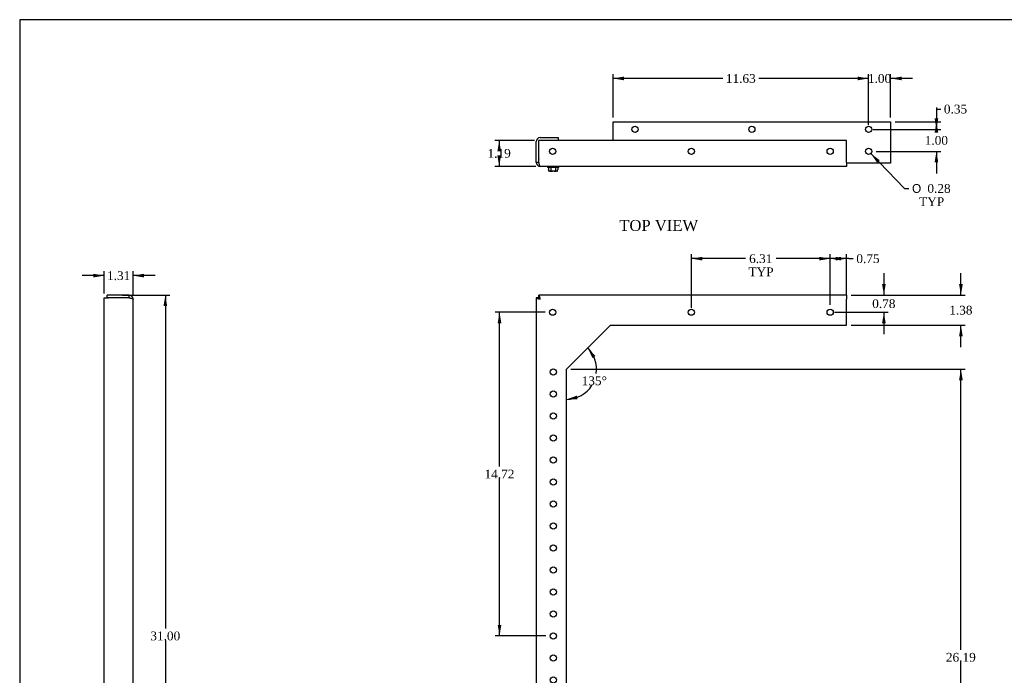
# Model space of a CAD drawing. Header units: inches. Extents: x 0.2 to 89.8, y -0.5 to 59.8.
# Tile 2 of 4: x 0.2 to 45, y 30 to 59.8. Entities that reach past the tile are written whole.
import ezdxf
from ezdxf.enums import TextEntityAlignment as Align

# ---------------------------------------------------------------- set-up
doc = ezdxf.new("R2010")
doc.units = ezdxf.units.IN
doc.header["$MEASUREMENT"] = 0
for name, color, linetype in [('COM55554-6', 7, 'Continuous'), ('COM55555-6', 7, 'Continuous'), ('Default', 7, 'Continuous'), ('SCC17994', 7, 'Continuous')]:
    doc.layers.add(name, color=color, linetype=linetype)
doc.styles.add('SEACAD_Solid_Edge_ANSI1_Symbols', font='txt')
doc.styles.add('SEACAD_Times_New_Roman', font='times.ttf')
doc.dimstyles.new('HAMMOND_(STH_-_66x44)', dxfattribs={"dimtxt": 0.4, "dimasz": 0.5, "dimexe": 0.2, "dimexo": 0.2, "dimgap": 0.1, "dimtad": 0, "dimtih": 1, "dimtoh": 1, "dimzin": 0, "dimdsep": 46, "dimtxsty": 'SEACAD_Times_New_Roman', "dimblk1": '_SE_FILLED', "dimblk2": '_SE_FILLED', "dimsah": 1, "dimcen": 0.2, "dimadec": 0, "dimazin": 0, "dimtfac": 0.8, "dimtofl": 0, "dimtmove": 1, "dimatfit": 3, "dimfxl": 1, "dimtolj": 1, "dimtzin": 0, "dimarcsym": 0})

# ---------------------------------------------------------------- blocks, each defined once
blk = doc.blocks.new('SE')
at = {"layer": 'COM55554-6', "color": 7, "linetype": 'Continuous'}
for p, q in [((25.106, 19.511), (27.106, 17.511)), ((27.106, 17.511), (27.231, 17.511)), ((27.231, 17.511), (27.231, 17.696)), ((27.231, 17.696), (39.856, 17.696)), ((39.856, 17.696), (39.856, 17.511)), ((39.856, 17.511), (39.856, 16.446)), ((39.856, 16.261), (25.106, 16.261)), ((39.856, 16.261), (39.856, 16.446))]:
    blk.add_line(p, q, dxfattribs=at)
for centre in [(26.041, 16.916), (28.041, 16.916), (30.041, 16.916), (32.041, 16.916), (34.041, 16.916), (36.041, 16.916), (38.041, 16.916)]:
    blk.add_circle(centre, 0.141, dxfattribs=at)
at = {"layer": 'COM55555-6', "color": 7, "linetype": 'Continuous'}
for p, q in [((23.856, 47.136), (23.731, 47.136)), ((23.731, 47.136), (23.731, 16.261)), ((23.856, 47.136), (23.856, 47.261)), ((37.856, 47.261), (23.856, 47.261)), ((37.856, 47.261), (37.856, 47.076)), ((37.856, 45.886), (37.856, 47.076)), ((25.106, 43.886), (27.106, 45.886)), ((27.106, 45.886), (37.856, 45.886)), ((25.106, 16.261), (25.106, 43.886)), ((23.916, 16.261), (23.731, 16.261)), ((23.916, 16.261), (25.106, 16.261))]:
    blk.add_line(p, q, dxfattribs=at)
for centre in [(24.481, 46.481), (30.794, 46.481), (37.106, 46.481), (24.511, 43.761), (24.511, 42.761), (24.511, 41.761), (24.511, 40.761), (24.511, 39.761), (24.511, 38.761), (24.511, 37.761), (24.511, 36.761), (24.511, 35.761), (24.511, 34.761), (24.511, 33.761), (24.511, 32.761), (24.511, 31.761), (24.511, 30.761), (24.511, 29.761), (24.511, 28.761), (24.511, 27.761), (24.511, 26.761), (24.511, 25.761), (24.511, 24.761), (24.511, 23.761), (24.511, 22.761), (24.511, 21.761), (24.511, 19.761), (24.511, 18.761), (24.511, 17.761)]:
    blk.add_circle(centre, 0.141, dxfattribs=at)
for points in [[(23.731, 47.136), (23.731, 47.131), (23.736, 47.126), (23.755, 47.116), (23.768, 47.111), (23.803, 47.101), (23.823, 47.096), (23.868, 47.086), (23.892, 47.081), (23.916, 47.076)], [(23.916, 47.076), (23.911, 47.1), (23.906, 47.125), (23.896, 47.169), (23.891, 47.19), (23.881, 47.224), (23.876, 47.238), (23.866, 47.256), (23.861, 47.261), (23.856, 47.261)], [(23.916, 47.076), (23.911, 47.084), (23.906, 47.092), (23.896, 47.106), (23.891, 47.113), (23.881, 47.124), (23.876, 47.129), (23.866, 47.135), (23.861, 47.136), (23.856, 47.136)], [(23.856, 47.136), (23.856, 47.131), (23.858, 47.126), (23.864, 47.116), (23.868, 47.111), (23.879, 47.101), (23.886, 47.096), (23.901, 47.086), (23.908, 47.081), (23.916, 47.076)]]:
    blk.add_open_spline(points, degree=3, knots=[0, 0, 0, 0, 0.25, 0.25, 0.5, 0.5, 0.75, 0.75, 1, 1, 1, 1], dxfattribs=at)
at = {"layer": 'SCC17994', "color": 7, "linetype": 'Continuous'}
for p, q in [((24.314, 20.801), (24.291, 20.761)), ((24.721, 20.761), (24.291, 20.761)), ((24.291, 20.761), (24.314, 20.721)), ((24.314, 20.801), (24.326, 20.822)), ((24.321, 20.801), (24.314, 20.801)), ((24.326, 20.701), (24.314, 20.721)), ((24.314, 20.721), (24.321, 20.721)), ((24.321, 20.801), (24.336, 20.801)), ((24.321, 20.721), (24.336, 20.721)), ((24.364, 20.887), (24.326, 20.822)), ((24.326, 20.701), (24.364, 20.635)), ((24.336, 20.801), (24.677, 20.801)), ((24.677, 20.721), (24.336, 20.721)), ((24.364, 20.887), (24.399, 20.947)), ((24.399, 20.575), (24.364, 20.635)), ((24.399, 20.947), (24.468, 20.947)), ((24.544, 20.947), (24.468, 20.947)), ((24.544, 20.947), (24.614, 20.947)), ((24.614, 20.947), (24.649, 20.887)), ((24.649, 20.635), (24.614, 20.575)), ((24.686, 20.822), (24.649, 20.887)), ((24.649, 20.635), (24.686, 20.701)), ((24.692, 20.801), (24.677, 20.801)), ((24.692, 20.721), (24.677, 20.721)), ((24.686, 20.822), (24.698, 20.801)), ((24.698, 20.721), (24.686, 20.701)), ((24.692, 20.801), (24.698, 20.801)), ((24.698, 20.721), (24.692, 20.721)), ((24.698, 20.801), (24.721, 20.761)), ((24.721, 20.761), (24.698, 20.721)), ((24.468, 20.575), (24.399, 20.575)), ((24.468, 20.575), (24.544, 20.575)), ((24.614, 20.575), (24.544, 20.575)), ((24.314, 16.801), (24.291, 16.761)), ((24.721, 16.761), (24.291, 16.761)), ((24.291, 16.761), (24.314, 16.721)), ((24.314, 16.801), (24.326, 16.822)), ((24.321, 16.801), (24.314, 16.801)), ((24.326, 16.701), (24.314, 16.721)), ((24.314, 16.721), (24.321, 16.721)), ((24.321, 16.801), (24.336, 16.801)), ((24.321, 16.721), (24.336, 16.721)), ((24.364, 16.887), (24.326, 16.822)), ((24.326, 16.701), (24.364, 16.635)), ((24.336, 16.801), (24.677, 16.801)), ((24.677, 16.721), (24.336, 16.721)), ((24.364, 16.887), (24.399, 16.947)), ((24.399, 16.575), (24.364, 16.635)), ((24.399, 16.947), (24.468, 16.947)), ((24.468, 16.575), (24.399, 16.575)), ((24.544, 16.947), (24.468, 16.947)), ((24.468, 16.575), (24.544, 16.575)), ((24.544, 16.947), (24.614, 16.947)), ((24.614, 16.575), (24.544, 16.575)), ((24.614, 16.947), (24.649, 16.887)), ((24.649, 16.635), (24.614, 16.575)), ((24.686, 16.822), (24.649, 16.887)), ((24.649, 16.635), (24.686, 16.701)), ((24.692, 16.801), (24.677, 16.801)), ((24.692, 16.721), (24.677, 16.721)), ((24.686, 16.822), (24.698, 16.801)), ((24.698, 16.721), (24.686, 16.701)), ((24.692, 16.801), (24.698, 16.801)), ((24.698, 16.721), (24.692, 16.721)), ((24.698, 16.801), (24.721, 16.761)), ((24.721, 16.761), (24.698, 16.721))]:
    blk.add_line(p, q, dxfattribs=at)
for centre in [(24.506, 20.761), (24.506, 16.761)]:
    blk.add_circle(centre, 0.26, dxfattribs=at)
for centre, start, end in [((24.506, 20.761), 13.213, 166.787), ((24.506, 20.761), 193.213, 346.787), ((24.506, 16.761), 13.213, 166.787), ((24.506, 16.761), 193.213, 346.787)]:
    blk.add_arc(centre, 0.175, start, end, dxfattribs=at)
blk = doc.blocks.new('SE1')
at = {"layer": 'COM55554-6', "color": 7, "linetype": 'Continuous'}
for p, q in [((27.231, 54.296), (27.231, 55.14)), ((27.231, 55.14), (39.856, 55.14)), ((39.856, 55.14), (39.856, 53.45)), ((39.856, 53.45), (39.856, 53.265)), ((39.856, 53.265), (37.856, 53.265))]:
    blk.add_line(p, q, dxfattribs=at)
for centre in [(28.231, 54.795), (33.544, 54.795), (38.856, 54.795), (38.856, 53.795)]:
    blk.add_circle(centre, 0.141, dxfattribs=at)
blk.add_arc((24.041, 53.45), 0.185, 180, 181.9881, dxfattribs=at)
at = {"layer": 'COM55555-6', "color": 7, "linetype": 'Continuous'}
for p, q in [((23.731, 53.294), (23.731, 54.236)), ((23.856, 53.294), (23.856, 54.296)), ((37.856, 54.296), (23.856, 54.296)), ((23.856, 53.294), (23.856, 54.236)), ((23.916, 54.421), (24.731, 54.421)), ((24.731, 54.421), (24.731, 54.296)), ((37.856, 53.294), (37.856, 54.296)), ((23.856, 53.294), (23.731, 53.294)), ((37.856, 53.109), (23.916, 53.109)), ((37.856, 53.294), (37.856, 53.109))]:
    blk.add_line(p, q, dxfattribs=at)
for centre in [(24.481, 53.795), (30.794, 53.795), (37.106, 53.795)]:
    blk.add_circle(centre, 0.141, dxfattribs=at)
for centre, radius, start, end in [((23.916, 54.236), 0.185, 90, 180), ((23.916, 54.236), 0.06, 176.5087, 180), ((23.916, 53.294), 0.185, 180, 270), ((23.916, 53.294), 0.06, 180, 203.5133)]:
    blk.add_arc(centre, radius, start, end, dxfattribs=at)
blk.add_open_spline([(23.916, 53.109), (23.911, 53.109), (23.906, 53.114), (23.896, 53.132), (23.891, 53.146), (23.881, 53.18), (23.876, 53.201), (23.866, 53.245), (23.861, 53.27), (23.856, 53.294)], degree=3, knots=[0, 0, 0, 0, 0.25, 0.25, 0.5, 0.5, 0.75, 0.75, 1, 1, 1, 1], dxfattribs=at)
at = {"layer": 'SCC17994', "color": 7, "linetype": 'Continuous'}
for p, q in [((24.246, 53.109), (24.246, 53.065)), ((24.766, 53.065), (24.246, 53.065)), ((24.291, 53.065), (24.291, 52.963)), ((24.314, 52.938), (24.291, 52.963)), ((24.314, 52.889), (24.314, 52.938)), ((24.326, 52.888), (24.321, 52.888)), ((24.364, 52.888), (24.326, 52.888)), ((24.468, 52.888), (24.364, 52.888)), ((24.399, 53.065), (24.399, 52.913)), ((24.544, 52.888), (24.468, 52.888)), ((24.649, 52.888), (24.544, 52.888)), ((24.614, 53.065), (24.614, 52.913)), ((24.686, 52.888), (24.649, 52.888)), ((24.692, 52.888), (24.686, 52.888)), ((24.698, 52.938), (24.721, 52.963)), ((24.698, 52.889), (24.698, 52.938)), ((24.721, 53.065), (24.721, 52.963)), ((24.766, 53.065), (24.766, 53.109))]:
    blk.add_line(p, q, dxfattribs=at)
for centre, radius, start, end in [((24.325, 52.964), 0.0754, 261.9296, 270.8745), ((24.688, 52.964), 0.0753, 269.1196, 278.0764)]:
    blk.add_arc(centre, radius, start, end, dxfattribs=at)
for points, knots in [([(24.321, 52.888), (24.32, 52.888), (24.318, 52.888), (24.316, 52.889), (24.315, 52.889), (24.314, 52.889)], [0, 0, 0, 0, 0.5, 0.5, 1, 1, 1, 1]), ([(24.364, 52.888), (24.367, 52.888), (24.371, 52.888), (24.377, 52.889), (24.381, 52.89), (24.387, 52.893), (24.39, 52.894), (24.395, 52.899), (24.396, 52.902), (24.398, 52.907), (24.399, 52.91), (24.399, 52.913)], [0, 0, 0, 0, 0.25, 0.25, 0.5, 0.5, 0.75, 0.75, 0.875, 0.875, 1, 1, 1, 1]), ([(24.399, 52.913), (24.399, 52.91), (24.4, 52.907), (24.404, 52.901), (24.407, 52.899), (24.413, 52.896), (24.416, 52.895), (24.422, 52.893), (24.426, 52.892), (24.435, 52.89), (24.442, 52.889), (24.455, 52.888), (24.462, 52.888), (24.468, 52.888)], [0, 0, 0, 0, 0.125, 0.125, 0.25, 0.25, 0.375, 0.375, 0.5, 0.5, 0.75, 0.75, 1, 1, 1, 1]), ([(24.544, 52.888), (24.551, 52.888), (24.557, 52.888), (24.571, 52.889), (24.577, 52.89), (24.59, 52.893), (24.597, 52.894), (24.605, 52.899), (24.608, 52.902), (24.612, 52.907), (24.614, 52.91), (24.614, 52.913)], [0, 0, 0, 0, 0.25, 0.25, 0.5, 0.5, 0.75, 0.75, 0.875, 0.875, 1, 1, 1, 1]), ([(24.614, 52.913), (24.614, 52.91), (24.615, 52.907), (24.617, 52.901), (24.618, 52.899), (24.622, 52.894), (24.626, 52.892), (24.635, 52.889), (24.642, 52.888), (24.649, 52.888)], [0, 0, 0, 0, 0.125, 0.125, 0.25, 0.25, 0.5, 0.5, 1, 1, 1, 1]), ([(24.692, 52.888), (24.693, 52.888), (24.694, 52.888), (24.696, 52.889), (24.696, 52.889), (24.697, 52.889)], [0, 0, 0, 0, 0.5, 0.5, 0.8057398, 0.8057398, 0.8057398, 0.8057398])]:
    blk.add_open_spline(points, degree=3, knots=knots, dxfattribs=at)
blk = doc.blocks.new('SE3')
at = {"layer": 'COM55554-6', "color": 7, "linetype": 'Continuous'}
for p, q in [((4.085, 17.696), (3.366, 17.696)), ((3.366, 17.696), (3.366, 17.571)), ((4.085, 17.571), (3.366, 17.571))]:
    blk.add_line(p, q, dxfattribs=at)
at = {"layer": 'COM55555-6', "color": 7, "linetype": 'Continuous'}
for p, q in [((4.085, 47.136), (4.27, 47.136)), ((4.085, 16.261), (4.085, 47.136)), ((4.21, 47.136), (4.21, 47.261)), ((5.212, 47.261), (4.21, 47.261)), ((5.212, 47.136), (4.21, 47.136)), ((5.212, 47.136), (4.27, 47.136)), ((5.212, 47.136), (5.212, 47.261)), ((5.397, 16.261), (5.397, 47.076)), ((4.27, 16.261), (4.085, 16.261)), ((5.212, 16.261), (4.27, 16.261)), ((5.397, 16.261), (5.212, 16.261))]:
    blk.add_line(p, q, dxfattribs=at)
for radius, start in [(0.185, 0), (0.06, 66.4867)]:
    blk.add_arc((5.212, 47.076), radius, start, 90, dxfattribs=at)
blk.add_open_spline([(5.212, 47.136), (5.236, 47.131), (5.261, 47.126), (5.305, 47.116), (5.326, 47.111), (5.36, 47.101), (5.374, 47.096), (5.392, 47.086), (5.397, 47.081), (5.397, 47.076)], degree=3, knots=[0, 0, 0, 0, 0.25, 0.25, 0.5, 0.5, 0.75, 0.75, 1, 1, 1, 1], dxfattribs=at)
at = {"layer": 'SCC17994', "color": 7, "linetype": 'Continuous'}
for p, q in [((5.441, 21.021), (5.397, 21.021)), ((5.441, 20.501), (5.441, 21.021)), ((5.441, 20.947), (5.593, 20.947)), ((5.441, 20.761), (5.543, 20.761)), ((5.568, 20.801), (5.543, 20.761)), ((5.543, 20.761), (5.568, 20.721)), ((5.617, 20.801), (5.568, 20.801)), ((5.568, 20.721), (5.617, 20.721)), ((5.593, 20.947), (5.618, 20.947)), ((5.617, 20.721), (5.618, 20.721)), ((5.618, 20.947), (5.618, 20.887)), ((5.618, 20.887), (5.618, 20.822)), ((5.618, 20.822), (5.618, 20.801)), ((5.618, 20.721), (5.618, 20.701)), ((5.618, 20.701), (5.618, 20.635)), ((5.618, 20.635), (5.618, 20.575)), ((5.397, 20.501), (5.441, 20.501)), ((5.441, 20.575), (5.593, 20.575)), ((5.618, 20.575), (5.593, 20.575)), ((5.441, 17.021), (5.397, 17.021)), ((5.441, 17.021), (5.441, 16.501)), ((5.441, 16.947), (5.593, 16.947)), ((5.441, 16.761), (5.543, 16.761)), ((5.441, 16.575), (5.593, 16.575)), ((5.568, 16.801), (5.543, 16.761)), ((5.543, 16.761), (5.568, 16.721)), ((5.617, 16.801), (5.568, 16.801)), ((5.568, 16.721), (5.617, 16.721)), ((5.593, 16.947), (5.618, 16.947)), ((5.618, 16.575), (5.593, 16.575)), ((5.617, 16.721), (5.618, 16.721)), ((5.618, 16.947), (5.618, 16.887)), ((5.618, 16.887), (5.618, 16.822)), ((5.618, 16.822), (5.618, 16.801)), ((5.618, 16.721), (5.618, 16.701)), ((5.618, 16.701), (5.618, 16.635)), ((5.618, 16.635), (5.618, 16.575)), ((5.397, 16.501), (5.441, 16.501))]:
    blk.add_line(p, q, dxfattribs=at)
for centre, start, end in [((5.393, 20.82), 355.3299, 0.5119), ((5.393, 20.703), 359.4847, 4.6736), ((5.393, 16.82), 355.3299, 0.5119), ((5.393, 16.703), 359.4847, 4.6736)]:
    blk.add_arc(centre, 0.225, start, end, dxfattribs=at)
for points, knots in [([(5.618, 20.887), (5.618, 20.893), (5.617, 20.899), (5.617, 20.91), (5.616, 20.916), (5.613, 20.927), (5.611, 20.933), (5.606, 20.94), (5.604, 20.942), (5.599, 20.946), (5.596, 20.947), (5.593, 20.947)], [0, 0, 0, 0, 0.25, 0.25, 0.5, 0.5, 0.75, 0.75, 0.875, 0.875, 1, 1, 1, 1]), ([(5.593, 20.575), (5.596, 20.575), (5.599, 20.576), (5.604, 20.58), (5.606, 20.582), (5.611, 20.59), (5.613, 20.595), (5.617, 20.612), (5.618, 20.624), (5.618, 20.635)], [0, 0, 0, 0, 0.125, 0.125, 0.25, 0.25, 0.5, 0.5, 1, 1, 1, 1]), ([(5.618, 16.887), (5.618, 16.893), (5.617, 16.899), (5.617, 16.91), (5.616, 16.916), (5.613, 16.927), (5.611, 16.933), (5.606, 16.94), (5.604, 16.942), (5.599, 16.946), (5.596, 16.947), (5.593, 16.947)], [0, 0, 0, 0, 0.25, 0.25, 0.5, 0.5, 0.75, 0.75, 0.875, 0.875, 1, 1, 1, 1]), ([(5.593, 16.575), (5.596, 16.575), (5.599, 16.576), (5.604, 16.58), (5.606, 16.582), (5.611, 16.59), (5.613, 16.595), (5.617, 16.612), (5.618, 16.624), (5.618, 16.635)], [0, 0, 0, 0, 0.125, 0.125, 0.25, 0.25, 0.5, 0.5, 1, 1, 1, 1])]:
    blk.add_open_spline(points, degree=3, knots=knots, dxfattribs=at)
blk = doc.blocks.new('DMBLK8308')
at = {"layer": 'Default', "linetype": 'Continuous', "transparency": 16777216}
for points in [[(37.606, 49), (37.106, 48.917), (37.606, 48.833)], [(37.356, 49), (37.356, 48.833), (37.856, 48.917)]]:
    blk.add_hatch(color=7, dxfattribs=at).paths.add_polyline_path(points)
at = {"layer": 'Default', "color": 7, "linetype": 'Continuous', "transparency": 16777216}
for p, q in [((37.106, 46.822), (37.106, 49.117)), ((37.957, 48.917), (37.106, 48.917)), ((37.856, 47.276), (37.856, 49.117)), ((37.957, 48.917), (38.157, 48.917))]:
    blk.add_line(p, q, dxfattribs=at)
at = {"layer": 'Default', "color": 7, "linetype": 'Continuous', "transparency": 16777216, "style": 'SEACAD_Times_New_Roman'}
blk.add_text('0.75', height=0.4, dxfattribs=at).set_placement((38.297, 49.117), align=Align.TOP_LEFT)
blk = doc.blocks.new('_SE_FILLED')
at = {"color": 0}
blk.add_line((0, 0), (-1, 0), dxfattribs=at)
blk.add_solid([(0, 0), (-1, -0.1665), (-1, 0.1665), (0, 0)], dxfattribs=at)
blk = doc.blocks.new('DMBLK8309')
at = {"layer": 'Default', "linetype": 'Continuous', "transparency": 16777216}
for points in [[(31.294, 49), (30.794, 48.917), (31.294, 48.833)], [(36.606, 49), (36.606, 48.833), (37.106, 48.917)]]:
    blk.add_hatch(color=7, dxfattribs=at).paths.add_polyline_path(points)
at = {"layer": 'Default', "color": 7, "linetype": 'Continuous', "transparency": 16777216}
for p, q in [((30.794, 46.681), (30.794, 49.117)), ((33.251, 48.917), (30.794, 48.917)), ((37.106, 48.917), (34.649, 48.917)), ((37.106, 46.822), (37.106, 49.117))]:
    blk.add_line(p, q, dxfattribs=at)
at = {"layer": 'Default', "color": 7, "linetype": 'Continuous', "transparency": 16777216, "style": 'SEACAD_Times_New_Roman'}
for s, p in [('6.31', (33.419, 49.117)), ('TYP', (33.391, 48.517))]:
    blk.add_text(s, height=0.4, dxfattribs=at).set_placement(p, align=Align.TOP_LEFT)
blk = doc.blocks.new('DMBLK8315')
at = {"layer": 'Default', "linetype": 'Continuous', "transparency": 16777216}
for points in [[(21.982, 45.981), (22.149, 45.981), (22.066, 46.481)], [(21.982, 32.261), (22.066, 31.761), (22.149, 32.261)]]:
    blk.add_hatch(color=7, dxfattribs=at).paths.add_polyline_path(points)
at = {"layer": 'Default', "color": 7, "linetype": 'Continuous', "transparency": 16777216}
for p, q in [((24.141, 46.481), (21.866, 46.481)), ((22.066, 39.461), (22.066, 46.481)), ((22.066, 31.761), (22.066, 38.921)), ((24.171, 31.761), (21.866, 31.761))]:
    blk.add_line(p, q, dxfattribs=at)
at = {"layer": 'Default', "color": 7, "linetype": 'Continuous', "transparency": 16777216, "style": 'SEACAD_Times_New_Roman'}
blk.add_text('14.72', height=0.4, dxfattribs=at).set_placement((21.383, 39.321), align=Align.TOP_LEFT)
blk = doc.blocks.new('DMBLK8316')
at = {"layer": 'Default', "linetype": 'Continuous', "transparency": 16777216}
for points in [[(6.947, 46.761), (6.864, 47.261), (6.78, 46.761)], [(6.947, 16.761), (6.78, 16.761), (6.864, 16.261)]]:
    blk.add_hatch(color=7, dxfattribs=at).paths.add_polyline_path(points)
at = {"layer": 'Default', "color": 7, "linetype": 'Continuous', "transparency": 16777216}
for p, q in [((4.911, 47.261), (7.064, 47.261)), ((6.864, 47.261), (6.864, 32.101)), ((6.864, 31.561), (6.864, 16.261)), ((4.941, 16.261), (7.064, 16.261))]:
    blk.add_line(p, q, dxfattribs=at)
at = {"layer": 'Default', "color": 7, "linetype": 'Continuous', "transparency": 16777216, "style": 'SEACAD_Times_New_Roman'}
blk.add_text('31.00', height=0.4, dxfattribs=at).set_placement((6.181, 31.961), align=Align.TOP_LEFT)
blk = doc.blocks.new('DMBLK8318')
at = {"layer": 'Default', "linetype": 'Continuous', "transparency": 16777216}
for points in [[(21.967, 53.796), (22.134, 53.796), (22.051, 54.296)], [(21.967, 53.609), (22.051, 53.109), (22.134, 53.609)]]:
    blk.add_hatch(color=7, dxfattribs=at).paths.add_polyline_path(points)
at = {"layer": 'Default', "color": 7, "linetype": 'Continuous', "transparency": 16777216}
for p, q in [((23.656, 54.296), (21.851, 54.296)), ((22.051, 54.296), (22.051, 54.043)), ((22.051, 53.503), (22.051, 53.109)), ((23.716, 53.109), (21.851, 53.109))]:
    blk.add_line(p, q, dxfattribs=at)
at = {"layer": 'Default', "color": 7, "linetype": 'Continuous', "transparency": 16777216, "style": 'SEACAD_Times_New_Roman'}
blk.add_text('1.19', height=0.4, dxfattribs=at).set_placement((21.52, 53.903), align=Align.TOP_LEFT)
blk = doc.blocks.new('DMBLK8319')
at = {"layer": 'Default', "linetype": 'Continuous', "transparency": 16777216}
for points in [[(38.356, 57.194), (38.356, 57.027), (38.856, 57.11)], [(40.356, 57.194), (39.856, 57.11), (40.356, 57.027)]]:
    blk.add_hatch(color=7, dxfattribs=at).paths.add_polyline_path(points)
at = {"layer": 'Default', "color": 7, "linetype": 'Continuous', "transparency": 16777216}
for p, q in [((38.856, 57.11), (37.856, 57.11)), ((38.856, 54.995), (38.856, 57.31)), ((39.856, 55.34), (39.856, 57.31)), ((40.856, 57.11), (39.856, 57.11))]:
    blk.add_line(p, q, dxfattribs=at)
at = {"layer": 'Default', "color": 7, "linetype": 'Continuous', "transparency": 16777216, "style": 'SEACAD_Times_New_Roman'}
blk.add_text('1.00', height=0.4, dxfattribs=at).set_placement((38.825, 57.31), align=Align.TOP_LEFT)
blk = doc.blocks.new('DMBLK8320')
at = {"layer": 'Default', "linetype": 'Continuous', "transparency": 16777216}
for points in [[(27.731, 57.194), (27.231, 57.11), (27.731, 57.027)], [(38.356, 57.194), (38.356, 57.027), (38.856, 57.11)]]:
    blk.add_hatch(color=7, dxfattribs=at).paths.add_polyline_path(points)
at = {"layer": 'Default', "color": 7, "linetype": 'Continuous', "transparency": 16777216}
for p, q in [((27.231, 55.34), (27.231, 57.31)), ((32.221, 57.11), (27.231, 57.11)), ((38.856, 57.11), (33.866, 57.11)), ((38.856, 54.995), (38.856, 57.31))]:
    blk.add_line(p, q, dxfattribs=at)
at = {"layer": 'Default', "color": 7, "linetype": 'Continuous', "transparency": 16777216, "style": 'SEACAD_Times_New_Roman'}
blk.add_text('11.63', height=0.4, dxfattribs=at).set_placement((32.361, 57.31), align=Align.TOP_LEFT)
blk = doc.blocks.new('DMBLK8321')
at = {"layer": 'Default', "linetype": 'Continuous', "transparency": 16777216}
for points in [[(42.023, 55.295), (41.857, 55.295), (41.94, 54.795)], [(42.023, 54.64), (41.94, 55.14), (41.857, 54.64)]]:
    blk.add_hatch(color=7, dxfattribs=at).paths.add_polyline_path(points)
at = {"layer": 'Default', "color": 7, "linetype": 'Continuous', "transparency": 16777216}
for p, q in [((41.94, 55.718), (42.14, 55.718)), ((41.94, 55.718), (41.94, 54.795)), ((40.056, 55.14), (42.14, 55.14)), ((39.056, 54.795), (42.14, 54.795))]:
    blk.add_line(p, q, dxfattribs=at)
at = {"layer": 'Default', "color": 7, "linetype": 'Continuous', "transparency": 16777216, "style": 'SEACAD_Times_New_Roman'}
blk.add_text('0.35', height=0.4, dxfattribs=at).set_placement((42.28, 55.918), align=Align.TOP_LEFT)
blk = doc.blocks.new('DMBLK8322')
at = {"layer": 'Default', "linetype": 'Continuous', "transparency": 16777216}
for points in [[(42.023, 55.295), (41.857, 55.295), (41.94, 54.795)], [(42.023, 53.295), (41.94, 53.795), (41.857, 53.295)]]:
    blk.add_hatch(color=7, dxfattribs=at).paths.add_polyline_path(points)
at = {"layer": 'Default', "color": 7, "linetype": 'Continuous', "transparency": 16777216}
for p, q in [((41.94, 55.795), (41.94, 54.795)), ((39.056, 54.795), (42.14, 54.795)), ((39.197, 53.795), (42.14, 53.795)), ((41.94, 53.795), (41.94, 52.795))]:
    blk.add_line(p, q, dxfattribs=at)
at = {"layer": 'Default', "color": 7, "linetype": 'Continuous', "transparency": 16777216, "style": 'SEACAD_Times_New_Roman'}
blk.add_text('1.00', height=0.4, dxfattribs=at).set_placement((41.409, 54.495), align=Align.TOP_LEFT)
blk = doc.blocks.new('DMBLK8330')
at = {"layer": 'Default', "linetype": 'Continuous', "transparency": 16777216}
blk.add_hatch(color=7, dxfattribs=at).paths.add_polyline_path([(39.362, 53.393), (38.954, 53.694), (39.242, 53.277)])
at = {"layer": 'Default', "color": 7, "linetype": 'Continuous', "transparency": 16777216}
for p, q in [((38.954, 53.694), (40.492, 52.108)), ((40.492, 52.108), (40.692, 52.108))]:
    blk.add_line(p, q, dxfattribs=at)
for s, style, p in [('O', 'SEACAD_Solid_Edge_ANSI1_Symbols', (40.832, 52.308)), ('0.28', 'SEACAD_Times_New_Roman', (41.529, 52.308)), ('TYP', 'SEACAD_Times_New_Roman', (41.152, 51.708))]:
    blk.add_text(s, height=0.4, dxfattribs=dict(at, style=style)).set_placement(p, align=Align.TOP_LEFT)
blk = doc.blocks.new('DMBLK8332')
at = {"layer": 'Default', "linetype": 'Continuous', "transparency": 16777216}
for points in [[(26.429, 44.492), (26.077, 44.857), (26.292, 44.398)], [(25.583, 42.686), (25.106, 42.514), (25.613, 42.522)]]:
    blk.add_hatch(color=7, dxfattribs=at).paths.add_polyline_path(points)
at = {"layer": 'Default', "color": 7, "linetype": 'Continuous', "transparency": 16777216}
for start, end in [(352.2437, 45), (270, 328.1024)]:
    blk.add_arc((25.106, 43.886), 1.372, start, end, dxfattribs=at)
at = {"layer": 'Default', "color": 7, "linetype": 'Continuous', "transparency": 16777216, "style": 'SEACAD_Times_New_Roman'}
blk.add_text('135°', height=0.4, dxfattribs=at).set_placement((25.801, 43.561), align=Align.TOP_LEFT)
blk = doc.blocks.new('DMBLK8333')
at = {"layer": 'Default', "linetype": 'Continuous', "transparency": 16777216}
for points in [[(43.137, 47.761), (42.97, 47.761), (43.054, 47.261)], [(43.137, 45.386), (43.054, 45.886), (42.97, 45.386)]]:
    blk.add_hatch(color=7, dxfattribs=at).paths.add_polyline_path(points)
at = {"layer": 'Default', "color": 7, "linetype": 'Continuous', "transparency": 16777216}
for p, q in [((43.054, 47.261), (43.054, 48.261)), ((38.056, 47.261), (43.254, 47.261)), ((38.056, 45.886), (43.254, 45.886)), ((43.054, 44.886), (43.054, 45.886))]:
    blk.add_line(p, q, dxfattribs=at)
at = {"layer": 'Default', "color": 7, "linetype": 'Continuous', "transparency": 16777216, "style": 'SEACAD_Times_New_Roman'}
blk.add_text('1.38', height=0.4, dxfattribs=at).set_placement((42.523, 46.774), align=Align.TOP_LEFT)
blk = doc.blocks.new('DMBLK8335')
at = {"layer": 'Default', "linetype": 'Continuous', "transparency": 16777216}
for points in [[(43.137, 43.386), (43.054, 43.886), (42.97, 43.386)], [(43.137, 18.196), (42.97, 18.196), (43.054, 17.696)]]:
    blk.add_hatch(color=7, dxfattribs=at).paths.add_polyline_path(points)
at = {"layer": 'Default', "color": 7, "linetype": 'Continuous', "transparency": 16777216}
for p, q in [((25.306, 43.886), (43.254, 43.886)), ((43.054, 31.131), (43.054, 43.886)), ((43.054, 17.696), (43.054, 30.591)), ((40.056, 17.696), (43.254, 17.696))]:
    blk.add_line(p, q, dxfattribs=at)
at = {"layer": 'Default', "color": 7, "linetype": 'Continuous', "transparency": 16777216, "style": 'SEACAD_Times_New_Roman'}
blk.add_text('26.19', height=0.4, dxfattribs=at).set_placement((42.371, 30.991), align=Align.TOP_LEFT)
blk = doc.blocks.new('DMBLK8337')
at = {"layer": 'Default', "linetype": 'Continuous', "transparency": 16777216}
for points in [[(3.585, 48.229), (3.585, 48.062), (4.085, 48.145)], [(5.897, 48.229), (5.397, 48.145), (5.897, 48.062)]]:
    blk.add_hatch(color=7, dxfattribs=at).paths.add_polyline_path(points)
at = {"layer": 'Default', "color": 7, "linetype": 'Continuous', "transparency": 16777216}
for p, q in [((4.085, 48.145), (3.085, 48.145)), ((4.085, 47.336), (4.085, 48.345)), ((5.397, 47.276), (5.397, 48.345)), ((6.397, 48.145), (5.397, 48.145))]:
    blk.add_line(p, q, dxfattribs=at)
at = {"layer": 'Default', "color": 7, "linetype": 'Continuous', "transparency": 16777216, "style": 'SEACAD_Times_New_Roman'}
blk.add_text('1.31', height=0.4, dxfattribs=at).set_placement((4.21, 48.345), align=Align.TOP_LEFT)
blk = doc.blocks.new('DMBLK8339')
at = {"layer": 'Default', "linetype": 'Continuous', "transparency": 16777216}
for points in [[(39.633, 47.761), (39.467, 47.761), (39.55, 47.261)], [(39.633, 45.981), (39.55, 46.481), (39.467, 45.981)]]:
    blk.add_hatch(color=7, dxfattribs=at).paths.add_polyline_path(points)
at = {"layer": 'Default', "color": 7, "linetype": 'Continuous', "transparency": 16777216}
for p, q in [((39.55, 48.261), (39.55, 47.261)), ((38.056, 47.261), (39.75, 47.261)), ((37.306, 46.481), (39.75, 46.481)), ((39.55, 46.481), (39.55, 45.481))]:
    blk.add_line(p, q, dxfattribs=at)
at = {"layer": 'Default', "color": 7, "linetype": 'Continuous', "transparency": 16777216, "style": 'SEACAD_Times_New_Roman'}
blk.add_text('0.78', height=0.4, dxfattribs=at).set_placement((39.019, 47.071), align=Align.TOP_LEFT)
blk = doc.blocks.new('BORDER')
at = {"layer": 'Default', "color": 7, "linetype": 'Continuous'}
for p, q in [((0, 27.86), (-41.86, 27.86)), ((-41.86, 27.86), (-41.86, 0))]:
    blk.add_line(p, q, dxfattribs=at)

msp = doc.modelspace()

# ---------------------------------------------------------------- block references
at = {"layer": 'Default', "color": 7, "xscale": 2.14, "yscale": 2.14, "zscale": 2.14}
msp.add_blockref('BORDER', (89.818, 0.161), dxfattribs=at)
at = {"layer": 'Default'}
for name in ['SE1', 'SE3', 'SE']:
    msp.add_blockref(name, (0, 0), dxfattribs=at)

# ---------------------------------------------------------------- texts
at = {"layer": 'Default', "color": 7, "linetype": 'Continuous', "style": 'SEACAD_Times_New_Roman'}
msp.add_text('TOP VIEW', height=0.5, dxfattribs=at).set_placement((27.514, 50.677), align=Align.TOP_LEFT)

# ---------------------------------------------------------------- dimensions: what is measured, and where the dimension line sits
at = {"layer": 'Default', "color": 7, "linetype": 'Continuous'}
for base, p1, p2, text, picture, middle in [((27.23129408, 57.110375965), (38.85629408, 54.795057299), (27.23129408, 55.140057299), '\\A1;<>', 'DMBLK8320', (33.043794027, 57.110375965)), ((38.856, 57.11), (39.856, 55.14), (38.856, 54.795), '\\A1;<>', 'DMBLK8319', (39.356, 57.11)), ((30.794, 48.917), (37.106, 46.622), (30.794, 46.481), '\\A1;<>\\PTYP', 'DMBLK8309', (33.95, 48.917)), ((4.085, 48.145), (5.397, 47.076), (4.085, 47.136), '\\A1;<>', 'DMBLK8337', (4.741, 48.145))]:
    dim = msp.add_linear_dim(base=base, p1=p1, p2=p2, text=text, dimstyle='HAMMOND_(STH_-_66x44)', override={"dimtmove": 0}, dxfattribs=at)
    dim.commit()
    dim.dimension.update_dxf_attribs({"geometry": picture, "text_midpoint": middle, "dimtype": 160})
dim = msp.add_linear_dim(base=(41.93994941, 54.795057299), p1=(39.85629408, 55.140057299), p2=(38.85629408, 54.795057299), angle=90, text='\\A1;<>', dimstyle='HAMMOND_(STH_-_66x44)', dxfattribs=at)
dim.commit()
dim.dimension.update_dxf_attribs({"geometry": 'DMBLK8321', "text_midpoint": (42.139949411, 55.718243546), "dimtype": 160})
for base, p1, p2, angle, picture, middle, dimtype in [((41.94, 53.795), (38.856, 54.795), (38.997, 53.795), 90, 'DMBLK8322', (41.94, 54.295), 160), ((22.051, 53.109), (23.856, 54.296), (23.916, 53.109), 90, 'DMBLK8318', (22.051, 53.703), 160), ((39.55, 46.481), (37.856, 47.261), (37.106, 46.481), 90, 'DMBLK8339', (39.55, 46.871), 160), ((43.053620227, 45.886176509), (37.85629408, 45.886176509), (37.85629408, 47.261176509), 90, 'DMBLK8333', (43.053620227, 46.573676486), 161), ((6.864, 47.261), (4.711, 47.261), (4.741, 16.261), 270.0554, 'DMBLK8316', (6.864, 31.761), 161), ((22.066, 31.761), (24.371, 31.761), (24.341, 46.481), 90.1168, 'DMBLK8315', (22.066, 39.121), 161), ((43.054, 43.886), (27.231, 17.696), (25.106, 43.886), 90, 'DMBLK8335', (43.054, 30.791), 160)]:
    dim = msp.add_linear_dim(base=base, p1=p1, p2=p2, angle=angle, text='\\A1;<>', dimstyle='HAMMOND_(STH_-_66x44)', override={"dimtmove": 0}, dxfattribs=at)
    dim.commit()
    dim.dimension.update_dxf_attribs({"geometry": picture, "text_midpoint": middle, "dimtype": dimtype})
dim = msp.add_diameter_dim_2p(p1=(38.758, 53.896), p2=(38.954, 53.694), text='\\A1;<>\\PTYP', dimstyle='HAMMOND_(STH_-_66x44)', override={"dimtmove": 0}, dxfattribs=at)
dim.commit()
dim.dimension.update_dxf_attribs({"geometry": 'DMBLK8330', "text_midpoint": (40.692, 52.108), "dimtype": 163})
dim = msp.add_linear_dim(base=(37.106, 48.917), p1=(37.856, 47.076), p2=(37.106, 46.622), text='\\A1;<>', dimstyle='HAMMOND_(STH_-_66x44)', dxfattribs=at)
dim.commit()
dim.dimension.update_dxf_attribs({"geometry": 'DMBLK8308', "text_midpoint": (38.157, 48.917), "dimtype": 160})
dim = msp.add_angular_dim_2l(base=(26.374, 43.361), line1=((25.106, 43.886), (27.106, 45.886)), line2=((25.106, 43.886), (25.106, 16.261)), text='\\A1;<>', dimstyle='HAMMOND_(STH_-_66x44)', override={"dimtmove": 0}, dxfattribs=at)
dim.commit()
dim.dimension.update_dxf_attribs({"geometry": 'DMBLK8332', "text_midpoint": (26.374, 43.361), "dimtype": 162})

doc.saveas('drawing.dxf')
